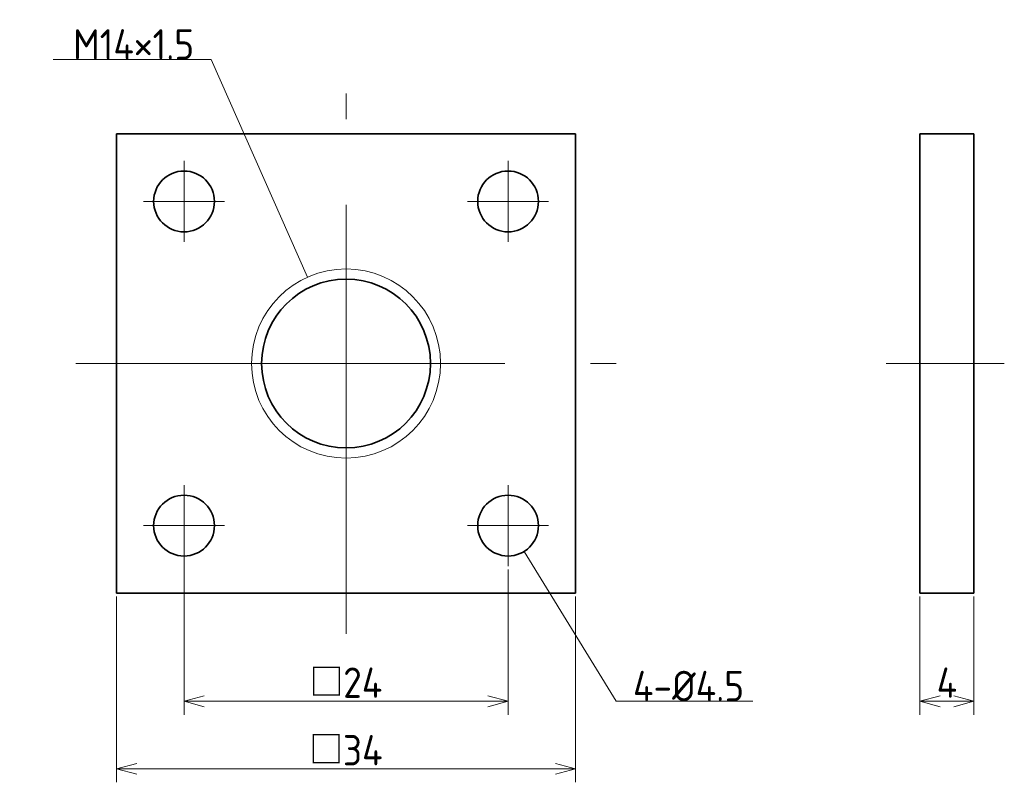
# Model space of a CAD drawing. Header units: millimetres. Extents: x 165.8 to 238.8, y 139 to 195.5.
import ezdxf

# ---------------------------------------------------------------- set-up
doc = ezdxf.new("R2010")
doc.units = ezdxf.units.MM
doc.header["$MEASUREMENT"] = 0
doc.linetypes.add('CENTER', pattern=[50.8, 31.75, -6.35, 6.35, -6.35])
doc.layers.get('0').update_dxf_attribs({"plot": 0})
doc.layers.add('図形', color=7, linetype='Continuous', lineweight=35)
doc.layers.add('寸法・文字', color=3, linetype='Continuous', lineweight=18)
doc.layers.get('0').off()
doc.styles.add('Dimension', font='isocp.shx', dxfattribs={"bigfont": 'bigfont.shx'})
doc.dimstyles.new('DXF用', dxfattribs={"dimscale": 0, "dimtxt": 4.5, "dimasz": 3, "dimexe": 2, "dimexo": 0.5, "dimgap": 0.5, "dimtad": 1, "dimdec": 3, "dimdsep": 46, "dimtxsty": 'Dimension', "dimblk": 'OPEN30', "dimcen": 2.5, "dimclrd": 3, "dimclre": 3, "dimclrt": 3, "dimazin": 2, "dimtfac": 1, "dimtdec": 3, "dimtmove": 0, "dimatfit": 3, "dimldrblk": 'OPEN30', "dimfxl": 1, "dimlwd": 18, "dimlwe": 18, "dimarcsym": 0})

# ---------------------------------------------------------------- blocks, each defined once
blk = doc.blocks.new('_Open30')
at = {"color": 0, "linetype": 'ByBlock', "lineweight": -2}
for p, q in [((-1, 0.268), (0, 0)), ((0, 0), (-1, -0.268)), ((0, 0), (-1, 0))]:
    blk.add_line(p, q, dxfattribs=at)
blk = doc.blocks.new('*D1')
at = {"layer": 'Defpoints', "color": 0}
for p in [(173, 153), (207, 153), (207, 140)]:
    blk.add_point(p, dxfattribs=at)
at = {"layer": '寸法・文字', "color": 3, "lineweight": 18}
for p, q in [((173, 152.75), (173, 139)), ((207, 152.75), (207, 139)), ((174.5, 140), (205.5, 140))]:
    blk.add_line(p, q, dxfattribs=at)
at = {"layer": '寸法・文字', "color": 3, "lineweight": 18, "xscale": 1.5, "yscale": 1.5, "zscale": 1.5, "rotation": 180}
blk.add_blockref('_Open30', (173, 140), dxfattribs=at)
at = {"layer": '寸法・文字', "color": 3, "lineweight": 18, "xscale": 1.5, "yscale": 1.5, "zscale": 1.5}
blk.add_blockref('_Open30', (207, 140), dxfattribs=at)
at = {"layer": '寸法・文字', "color": 3, "insert": (190, 141.375), "char_height": 2.25, "attachment_point": 5, "style": 'Dimension'}
blk.add_mtext('□34', dxfattribs=at)
blk = doc.blocks.new('*D2')
at = {"layer": 'Defpoints', "color": 0}
for p in [(178, 156.4), (202, 155), (202, 145)]:
    blk.add_point(p, dxfattribs=at)
at = {"layer": '寸法・文字', "color": 3, "lineweight": 18}
for p, q in [((178, 156.15), (178, 144)), ((202, 154.75), (202, 144)), ((179.5, 145), (200.5, 145))]:
    blk.add_line(p, q, dxfattribs=at)
at = {"layer": '寸法・文字', "color": 3, "lineweight": 18, "xscale": 1.5, "yscale": 1.5, "zscale": 1.5, "rotation": 180}
blk.add_blockref('_Open30', (178, 145), dxfattribs=at)
at = {"layer": '寸法・文字', "color": 3, "lineweight": 18, "xscale": 1.5, "yscale": 1.5, "zscale": 1.5}
blk.add_blockref('_Open30', (202, 145), dxfattribs=at)
at = {"layer": '寸法・文字', "color": 3, "insert": (190, 146.375), "char_height": 2.25, "attachment_point": 5, "style": 'Dimension'}
blk.add_mtext('□24', dxfattribs=at)
blk = doc.blocks.new('*D3')
at = {"layer": 'Defpoints', "color": 0}
for p in [(232.5, 153), (236.5, 153), (236.5, 145)]:
    blk.add_point(p, dxfattribs=at)
at = {"layer": '寸法・文字', "color": 3, "lineweight": 18}
for p, q in [((232.5, 152.75), (232.5, 144)), ((236.5, 152.75), (236.5, 144)), ((234, 145), (235, 145))]:
    blk.add_line(p, q, dxfattribs=at)
at = {"layer": '寸法・文字', "color": 3, "lineweight": 18, "xscale": 1.5, "yscale": 1.5, "zscale": 1.5, "rotation": 180}
blk.add_blockref('_Open30', (232.5, 145), dxfattribs=at)
at = {"layer": '寸法・文字', "color": 3, "lineweight": 18, "xscale": 1.5, "yscale": 1.5, "zscale": 1.5}
blk.add_blockref('_Open30', (236.5, 145), dxfattribs=at)
at = {"layer": '寸法・文字', "color": 3, "insert": (234.5, 146.375), "char_height": 2.25, "attachment_point": 5, "style": 'Dimension'}
blk.add_mtext('4', dxfattribs=at)

msp = doc.modelspace()

# ---------------------------------------------------------------- linework, layer by layer
at = {"layer": '図形', "color": 3, "linetype": 'CENTER', "lineweight": 18}
for p, q in [((190, 150), (190, 190)), ((178, 179), (178, 185)), ((202, 179), (202, 185)), ((181, 182), (175, 182)), ((199, 182), (205, 182)), ((170, 170), (210, 170)), ((230, 170), (238.75, 170)), ((178, 161), (178, 155)), ((202, 161), (202, 155)), ((181, 158), (175, 158)), ((199, 158), (205, 158))]:
    msp.add_line(p, q, dxfattribs=at)
at = {"layer": '図形'}
for p, q in [((173, 187), (207, 187)), ((173, 153), (173, 187)), ((207, 153), (207, 187)), ((232.5, 153), (232.5, 187)), ((232.5, 187), (236.5, 187)), ((236.5, 153), (236.5, 187)), ((173, 153), (207, 153)), ((232.5, 153), (236.5, 153))]:
    msp.add_line(p, q, dxfattribs=at)
for centre, radius in [((178, 182), 2.25), ((202, 182), 2.25), ((190, 170), 6.25), ((178, 158), 2.25), ((202, 158), 2.25)]:
    msp.add_circle(centre, radius, dxfattribs=at)
at = {"layer": '図形', "color": 3, "lineweight": 18}
msp.add_circle((190, 170), 7, dxfattribs=at)

# ---------------------------------------------------------------- texts
at = {"layer": '寸法・文字', "char_height": 2.25, "style": 'Dimension'}
for s, insert, attachment_point in [('M14×1.5', (178.75, 192.5), 9), ('4-%%c4.5', (211.25, 145), 7)]:
    msp.add_mtext(s, dxfattribs=dict(at, insert=insert, attachment_point=attachment_point))

# ---------------------------------------------------------------- dimensions: what is measured, and where the dimension line sits
at = {"layer": '寸法・文字'}
for base, p1, p2, picture, middle in [((202, 145), (178, 156.4), (202, 155), '*D2', (190, 145)), ((207, 140), (173, 153), (207, 153), '*D1', (190, 140))]:
    dim = msp.add_linear_dim(base=base, p1=p1, p2=p2, text='□<>', dimstyle='DXF用', override={"dimscale": 0.5}, dxfattribs=at)
    dim.commit()
    dim.dimension.update_dxf_attribs({"geometry": picture, "text_midpoint": middle, "dimtype": 160})
dim = msp.add_linear_dim(base=(236.5, 145), p1=(232.5, 153), p2=(236.5, 153), dimstyle='DXF用', override={"dimscale": 0.5}, dxfattribs=at)
dim.commit()
dim.dimension.update_dxf_attribs({"geometry": '*D3', "text_midpoint": (234.5, 145), "dimtype": 160})

# ---------------------------------------------------------------- leaders
at = {"layer": '寸法・文字', "annotation_type": 0, "has_hookline": 1}
for points, hookline_direction, text_width in [([(187.157, 176.3967), (180, 192.5), (178.75, 192.5)], 1, 10.4432), ([(203.1792, 156.0838), (210, 145), (211.25, 145)], 0, 8.8682)]:
    msp.add_leader(points, dimstyle='DXF用', override={"dimscale": 0.5, "dimgap": 0}, dxfattribs=dict(at, hookline_direction=hookline_direction, text_width=text_width))

doc.saveas('drawing.dxf')
